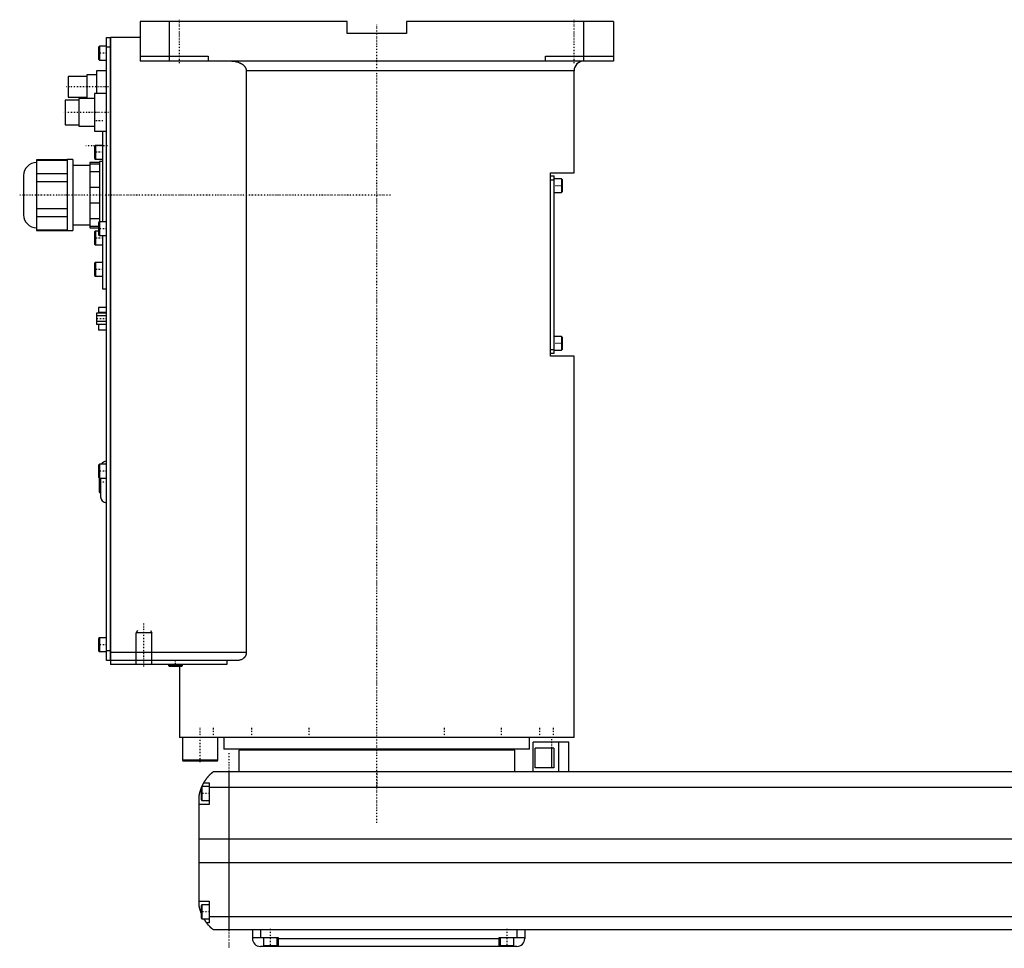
# Model space of a CAD drawing. Extents: x -181 to 906, y -82 to 389.
# Tile 1 of 2: x -181 to 318, y -82 to 389. Entities that reach past the tile are written whole.
import ezdxf

# ---------------------------------------------------------------- set-up
doc = ezdxf.new("R2010")
doc.units = 0
doc.linetypes.add('CENTER', pattern=[1.5, 0.45, -0.5, 0.05, -0.5])
for name, color, linetype in [('AM_0', 7, 'CONTINUOUS'), ('AM_10', 7, 'CONTINUOUS'), ('AM_7', 7, 'CENTER')]:
    doc.layers.add(name, color=color, linetype=linetype)

msp = doc.modelspace()

# ---------------------------------------------------------------- linework, layer by layer
at = {"layer": 'AM_0', "color": 7, "linetype": 'CONTINUOUS'}
for p, q in [((-15, 388), (-120, 388)), ((-120, 388), (-120, 368)), ((-105, 368), (-105, 388)), ((-15, 382), (-15, 388)), ((15, 388), (15, 382)), ((120, 388), (15, 388)), ((105, 368), (105, 388)), ((120, 388), (120, 368)), ((-137, 64), (-137, 380)), ((-137, 380), (-135.05, 380)), ((-135.05, 64), (-135.05, 380)), ((-135, 379.95), (-135.05, 379.95)), ((-120, 380), (-135, 380)), ((-135, 380), (-135, 62)), ((15, 382), (-15, 382)), ((-140.6, 375.5), (-141, 375.1)), ((-141, 375.1), (-141, 368.9)), ((-137, 375.5), (-140.6, 375.5)), ((-140.6, 375.5), (-140.6, 368.5)), ((-135.05, 375), (-137, 375)), ((-135, 374.95), (-135.05, 374.95)), ((-120, 370.5), (-85.5, 370.5)), ((-85.5, 370.5), (-85.5, 368)), ((85.5, 370.5), (120, 370.5)), ((85.5, 368), (85.5, 370.5)), ((-141, 368.9), (-140.6, 368.5)), ((-140.6, 368.5), (-137, 368.5)), ((120, 368), (-120, 368)), ((-147, 360.25), (-156.5, 360.25)), ((-156.5, 360.25), (-156.5, 349.75)), ((-142, 361), (-147, 361)), ((-147, 361), (-147, 349)), ((-137, 363), (-142, 363)), ((-142, 363), (-142, 351.5)), ((-66.14, 363), (-66.14, 68)), ((100, 363), (-66.14, 363)), ((100, 311.3), (100, 363)), ((-156.5, 349.75), (-147, 349.75)), ((-137, 351.5), (-143, 351.5)), ((-143, 351.5), (-143, 332.5)), ((-151, 348.25), (-158, 348.25)), ((-158, 348.25), (-158, 335.75)), ((-143, 349), (-151, 349)), ((-151, 349), (-151, 335)), ((-158, 335.75), (-151, 335.75)), ((-151, 335), (-143, 335)), ((-143, 332.5), (-137, 332.5)), ((-139, 332.5), (-139, 286.5)), ((-142.6, 325.25), (-143, 324.85)), ((-143, 324.85), (-143, 318.65)), ((-139, 325.25), (-142.6, 325.25)), ((-142.6, 325.25), (-142.6, 318.25)), ((-157, 317.88), (-172.5, 317.88)), ((-172.5, 317.88), (-172.5, 282.12)), ((-172.5, 317.73), (-157, 317.73)), ((-154, 318), (-157, 318)), ((-157, 318), (-157, 282)), ((-154, 318), (-154, 282)), ((-145.5, 315), (-154, 315)), ((-140.5, 316.5), (-145.5, 316.5)), ((-145.5, 316.5), (-145.5, 283.5)), ((-145.5, 315.87), (-140.5, 315.87)), ((-143, 318.65), (-142.6, 318.25)), ((-142.6, 318.25), (-139, 318.25)), ((-139, 317), (-140.5, 317)), ((-140.5, 317), (-140.5, 286.48)), ((-179, 310), (-179, 290)), ((-157, 310.85), (-172.5, 310.85)), ((-140.5, 311.84), (-145.5, 311.84)), ((88, 218.3), (88, 311.3)), ((88, 311.3), (100, 311.3)), ((88, 309.8), (90, 309.8)), ((90, 219.8), (90, 309.8)), ((-172.5, 306.88), (-157, 306.88)), ((88, 307.8), (90, 307.8)), ((93.6, 308.3), (90, 308.3)), ((94, 307.9), (93.6, 308.3)), ((93.6, 308.3), (93.6, 301.3)), ((94, 307.9), (94, 301.7)), ((-145.5, 304.03), (-140.5, 304.03)), ((90, 301.3), (93.6, 301.3)), ((93.6, 301.3), (94, 301.7)), ((-140.5, 295.97), (-145.5, 295.97)), ((-157, 293.12), (-172.5, 293.12)), ((-172.5, 289.15), (-157, 289.15)), ((-154, 285), (-145.5, 285)), ((-145.5, 288.16), (-140.5, 288.16)), ((-140.6, 286.5), (-141, 286.1)), ((-141, 286.1), (-141, 279.9)), ((-137, 286.5), (-140.6, 286.5)), ((-140.6, 286.5), (-140.6, 279.5)), ((-157, 282.27), (-172.5, 282.27)), ((-172.5, 282.12), (-157, 282.12)), ((-157, 282), (-154, 282)), ((-141, 284.13), (-145.5, 284.13)), ((-145.5, 283.5), (-141, 283.5)), ((-142.6, 281.75), (-143, 281.35)), ((-143, 281.35), (-143, 275.15)), ((-141, 281.75), (-142.6, 281.75)), ((-142.6, 281.75), (-142.6, 274.75)), ((-141, 279.9), (-140.6, 279.5)), ((-140.6, 279.5), (-137, 279.5)), ((-139, 279.5), (-139, 252.5)), ((-143, 275.15), (-142.6, 274.75)), ((-142.6, 274.75), (-139, 274.75)), ((-142.6, 265.83), (-143, 265.43)), ((-143, 265.43), (-143, 259.23)), ((-139, 265.83), (-142.6, 265.83)), ((-142.6, 265.83), (-142.6, 258.83)), ((-143, 259.23), (-142.6, 258.83)), ((-142.6, 258.83), (-139, 258.83)), ((-139, 252.5), (-137, 252.5)), ((-137, 240.19), (-142, 240.19)), ((-142, 240.19), (-142, 234.41)), ((-137, 243), (-141.1, 243)), ((-141.1, 243), (-141.1, 240.19)), ((-137, 240.47), (-141.1, 240.47)), ((-137, 238.74), (-142, 238.74)), ((-137, 235.86), (-142, 235.86)), ((-137, 234.41), (-142, 234.41)), ((-141.1, 234.41), (-141.1, 231.6)), ((-137, 231.6), (-141.1, 231.6)), ((93.6, 228.3), (90, 228.3)), ((94, 227.9), (93.6, 228.3)), ((93.6, 228.3), (93.6, 221.3)), ((94, 227.9), (94, 221.7)), ((88, 221.8), (90, 221.8)), ((88, 219.8), (90, 219.8)), ((90, 221.3), (93.6, 221.3)), ((93.6, 221.3), (94, 221.7)), ((100, 218.3), (88, 218.3)), ((100, 25), (100, 218.3)), ((-140.6, 163.5), (-141, 163.1)), ((-141, 163.1), (-141, 156.9)), ((-137, 163.5), (-140.6, 163.5)), ((-140.6, 163.5), (-140.6, 156.5)), ((-141, 156.9), (-140.6, 156.5)), ((-140.7, 156.6), (-140.7, 149.5)), ((-140.6, 156.5), (-137, 156.5)), ((-140.2, 156.5), (-140.2, 149)), ((-140, 156.5), (-140, 147)), ((-140.2, 149), (-140, 149)), ((-140.6, 75.5), (-141, 75.1)), ((-141, 75.1), (-141, 68.9)), ((-137, 75.5), (-140.6, 75.5)), ((-140.6, 75.5), (-140.6, 68.5)), ((-141, 68.9), (-140.6, 68.5)), ((-140.6, 68.5), (-137, 68.5)), ((-137, 69), (-135.05, 69)), ((-135, 69.05), (-135.05, 69.05)), ((-66.14, 68), (-135, 68)), ((-135.05, 64), (-137, 64)), ((-135, 64.05), (-135.05, 64.05)), ((-70.42, 64), (-135, 64)), ((-75.99, 62), (-135, 62)), ((-105.5, 62), (-105.5, 61.4)), ((-105.5, 61.4), (-105.1, 61)), ((-98.5, 61.4), (-105.5, 61.4)), ((-98.9, 61), (-105.1, 61)), ((-100, 61), (-100, 25)), ((-98.9, 61), (-98.5, 61.4)), ((-98.5, 61.4), (-98.5, 62)), ((-75.99, 64), (-75.99, 62)), ((100, 25), (-100, 25)), ((-98.5, 25), (-98.5, 13.4)), ((-88.79, 25.01), (-88.79, 25)), ((-80.5, 13.4), (-80.5, 25)), ((-77.5, 25), (-77.5, 19)), ((-40.35, 25), (-40.35, 25)), ((77.5, 19), (77.5, 25)), ((88.79, 25), (88.79, 25.01)), ((79.35, 7.5), (79.35, 22.5)), ((97.35, 22.5), (79.35, 22.5)), ((92.35, 7.5), (92.35, 22.5)), ((97.35, 7.5), (97.35, 22.5)), ((77.5, 19), (-77.5, 19)), ((-70, 18.5), (-70, 7.5)), ((70, 18.5), (-70, 18.5)), ((-55, 19), (-55, 18.5)), ((55, 18.5), (55, 19)), ((70, 7.5), (70, 18.5)), ((89.75, 19.5), (80.32, 19.5)), ((80.32, 9.5), (80.32, 19.5)), ((88.64, 19.5), (88.64, 9.5)), ((89.75, 19.5), (89.75, 9.5)), ((-98.5, 13.4), (-98.1, 13)), ((-80.5, 13.4), (-98.5, 13.4)), ((-80.9, 13), (-98.1, 13)), ((-80.9, 13), (-80.5, 13.4)), ((517, 7.5), (-83, 7.5)), ((-75, 7.5), (-75, -72.5)), ((89.75, 9.5), (80.32, 9.5)), ((-88.6, 0), (-89, -0.4)), ((-85, 0), (-88.6, 0)), ((-88.6, 0), (-88.6, -7)), ((-87.65, 2), (-85, 2)), ((-85, 2), (-85, -9)), ((-90, -60.5), (-90, -4.5)), ((-89, -0.4), (-89, -6.6)), ((-85, -0.2), (519, -0.2)), ((-85, -9), (-90, -9)), ((-89, -6.6), (-88.6, -7)), ((-88.6, -7), (-85, -7)), ((-90, -26.54), (524, -26.54)), ((-90, -38.4), (524, -38.4)), ((-90, -58), (-85, -58)), ((-85, -58), (-85, -69)), ((-88.6, -60), (-89, -60.4)), ((-89, -60.4), (-89, -66.6)), ((-85, -60), (-88.6, -60)), ((-88.6, -60), (-88.6, -67)), ((-89, -66.6), (-88.6, -67)), ((-88.6, -67), (-85, -67)), ((-85, -69), (-86.34, -69)), ((-85, -65.78), (519, -65.78)), ((-83, -72.5), (517, -72.5)), ((-63, -72.5), (-63, -77)), ((-59, -72.5), (-59, -76.5)), ((71, -72.5), (71, -76.5)), ((75, -72.5), (75, -77)), ((-63, -76.5), (-50, -76.5)), ((-57.5, -76.5), (-57.5, -80.5)), ((-50.5, -80.5), (-50.5, -76.5)), ((-50, -76.5), (-50, -81)), ((-50, -77), (62, -77)), ((62, -76.5), (75, -76.5)), ((62, -81), (62, -76.5)), ((62.5, -76.5), (62.5, -80.5)), ((69.5, -80.5), (69.5, -76.5)), ((71, -81), (-59, -81)), ((-57.5, -80.5), (-50.5, -80.5)), ((-54, -81), (-54, -80.5)), ((62.5, -80.5), (69.5, -80.5)), ((66, -81), (66, -80.5))]:
    msp.add_line(p, q, dxfattribs=at)
for points in [[(-73.48, 368, 0), (-73.23, 368, 0), (-72.69, 367.97, 0), (-72.14, 367.91, 0), (-71.86, 367.87, 0), (-71.59, 367.82, 0), (-71.05, 367.7, 0), (-70.53, 367.56, 0), (-70.04, 367.4, 0), (-69.53, 367.19, 0), (-69.24, 367.05, 0), (-69.16, 367.01, 0), (-69.07, 366.97, 0), (-69.03, 366.95, 0), (-68.99, 366.93, 0), (-68.91, 366.88, 0), (-68.83, 366.84, 0), (-68.79, 366.81, 0), (-68.75, 366.79, 0), (-68.67, 366.74, 0), (-68.59, 366.7, 0), (-68.55, 366.67, 0), (-68.51, 366.65, 0), (-68.44, 366.6, 0), (-68.36, 366.55, 0), (-68.29, 366.5, 0), (-68.21, 366.45, 0), (-68.14, 366.4, 0), (-68.11, 366.37, 0), (-68.07, 366.35, 0), (-68, 366.29, 0), (-67.93, 366.24, 0), (-67.87, 366.19, 0), (-67.8, 366.13, 0), (-67.73, 366.08, 0), (-67.7, 366.05, 0), (-67.66, 366.02, 0), (-67.6, 365.96, 0), (-67.53, 365.89, 0), (-67.46, 365.83, 0), (-67.4, 365.77, 0), (-67.33, 365.7, 0), (-67.3, 365.67, 0), (-67.27, 365.63, 0), (-67.21, 365.56, 0), (-67.15, 365.49, 0), (-67.09, 365.42, 0), (-67.03, 365.35, 0), (-66.97, 365.28, 0), (-66.94, 365.24, 0), (-66.92, 365.21, 0), (-66.86, 365.13, 0), (-66.81, 365.06, 0), (-66.76, 364.98, 0), (-66.71, 364.91, 0), (-66.67, 364.83, 0), (-66.65, 364.79, 0), (-66.62, 364.76, 0), (-66.58, 364.68, 0), (-66.54, 364.6, 0), (-66.52, 364.57, 0), (-66.5, 364.53, 0), (-66.47, 364.45, 0), (-66.43, 364.37, 0), (-66.41, 364.32, 0), (-66.4, 364.28, 0), (-66.36, 364.2, 0), (-66.33, 364.11, 0), (-66.3, 364.02, 0), (-66.28, 363.94, 0), (-66.25, 363.85, 0), (-66.24, 363.8, 0), (-66.23, 363.76, 0), (-66.21, 363.67, 0), (-66.19, 363.58, 0), (-66.18, 363.49, 0), (-66.17, 363.4, 0), (-66.16, 363.31, 0), (-66.15, 363.26, 0), (-66.15, 363.22, 0), (-66.15, 363.13, 0), (-66.14, 363.04, 0), (-66.14, 363, 0)], [(-66.14, 68, 0), (-66.14, 67.97, 0), (-66.15, 67.9, 0), (-66.15, 67.83, 0), (-66.15, 67.79, 0), (-66.15, 67.76, 0), (-66.16, 67.69, 0), (-66.16, 67.62, 0), (-66.17, 67.55, 0), (-66.18, 67.48, 0), (-66.19, 67.41, 0), (-66.2, 67.38, 0), (-66.21, 67.34, 0), (-66.22, 67.27, 0), (-66.23, 67.21, 0), (-66.25, 67.14, 0), (-66.27, 67.07, 0), (-66.29, 67, 0), (-66.3, 66.97, 0), (-66.31, 66.94, 0), (-66.33, 66.87, 0), (-66.35, 66.81, 0), (-66.36, 66.77, 0), (-66.37, 66.74, 0), (-66.4, 66.68, 0), (-66.42, 66.61, 0), (-66.44, 66.58, 0), (-66.45, 66.55, 0), (-66.48, 66.49, 0), (-66.51, 66.43, 0), (-66.54, 66.37, 0), (-66.57, 66.31, 0), (-66.6, 66.25, 0), (-66.62, 66.22, 0), (-66.63, 66.19, 0), (-66.67, 66.13, 0), (-66.7, 66.07, 0), (-66.74, 66.02, 0), (-66.77, 65.96, 0), (-66.81, 65.91, 0), (-66.83, 65.88, 0), (-66.84, 65.86, 0), (-66.88, 65.8, 0), (-66.92, 65.75, 0), (-66.96, 65.7, 0), (-67, 65.65, 0), (-67.04, 65.6, 0), (-67.06, 65.58, 0), (-67.08, 65.56, 0), (-67.12, 65.51, 0), (-67.16, 65.47, 0), (-67.2, 65.42, 0), (-67.24, 65.38, 0), (-67.28, 65.34, 0), (-67.3, 65.32, 0), (-67.32, 65.3, 0), (-67.36, 65.25, 0), (-67.4, 65.21, 0), (-67.45, 65.17, 0), (-67.49, 65.14, 0), (-67.53, 65.1, 0), (-67.55, 65.08, 0), (-67.58, 65.06, 0), (-67.62, 65.02, 0), (-67.67, 64.99, 0), (-67.69, 64.97, 0), (-67.83, 64.86, 0), (-68.12, 64.67, 0), (-68.41, 64.5, 0), (-68.72, 64.36, 0), (-69.03, 64.24, 0), (-69.34, 64.14, 0), (-69.5, 64.1, 0), (-69.66, 64.07, 0), (-69.97, 64.02, 0), (-70.27, 64, 0), (-70.42, 64, 0)], [(-87.65, 2, 0), (-87.62, 2.05, 0), (-87.57, 2.14, 0), (-87.52, 2.23, 0), (-87.49, 2.27, 0), (-87.46, 2.32, 0), (-87.41, 2.41, 0), (-87.35, 2.5, 0), (-87.3, 2.59, 0), (-87.24, 2.68, 0), (-87.19, 2.76, 0), (-87.16, 2.81, 0), (-87.13, 2.85, 0), (-87.07, 2.94, 0), (-87.02, 3.03, 0), (-86.96, 3.11, 0), (-86.9, 3.2, 0), (-86.85, 3.28, 0), (-86.82, 3.33, 0), (-86.79, 3.37, 0), (-86.73, 3.45, 0), (-86.67, 3.53, 0), (-86.64, 3.58, 0), (-86.62, 3.62, 0), (-86.56, 3.7, 0), (-86.5, 3.78, 0), (-86.47, 3.82, 0), (-86.44, 3.86, 0), (-86.38, 3.94, 0), (-86.33, 4.01, 0), (-86.27, 4.09, 0), (-86.21, 4.17, 0), (-86.15, 4.24, 0), (-86.12, 4.28, 0), (-86.1, 4.32, 0), (-86.04, 4.39, 0), (-85.98, 4.46, 0), (-85.92, 4.54, 0), (-85.87, 4.61, 0), (-85.81, 4.68, 0), (-85.78, 4.71, 0), (-85.75, 4.75, 0), (-85.69, 4.82, 0), (-85.64, 4.89, 0), (-85.58, 4.95, 0), (-85.52, 5.02, 0), (-85.47, 5.08, 0), (-85.44, 5.12, 0), (-85.41, 5.15, 0), (-85.36, 5.21, 0), (-85.3, 5.28, 0), (-85.25, 5.34, 0), (-85.19, 5.4, 0), (-85.14, 5.46, 0), (-85.11, 5.49, 0), (-85.08, 5.52, 0), (-85.03, 5.58, 0), (-84.97, 5.64, 0), (-84.92, 5.7, 0), (-84.87, 5.75, 0), (-84.81, 5.81, 0), (-84.79, 5.84, 0), (-84.76, 5.87, 0), (-84.71, 5.92, 0), (-84.66, 5.98, 0), (-84.63, 6, 0), (-84.6, 6.03, 0), (-84.55, 6.08, 0), (-84.5, 6.13, 0), (-84.48, 6.16, 0), (-84.45, 6.18, 0), (-84.4, 6.23, 0), (-84.35, 6.28, 0), (-84.3, 6.33, 0), (-84.25, 6.38, 0), (-84.2, 6.43, 0), (-84.18, 6.45, 0), (-84.16, 6.47, 0), (-84.11, 6.52, 0), (-84.06, 6.56, 0), (-84.02, 6.61, 0), (-83.97, 6.65, 0), (-83.93, 6.69, 0), (-83.9, 6.71, 0), (-83.88, 6.73, 0), (-83.84, 6.77, 0), (-83.8, 6.81, 0), (-83.75, 6.85, 0), (-83.71, 6.88, 0), (-83.67, 6.92, 0), (-83.66, 6.94, 0), (-83.64, 6.95, 0), (-83.6, 6.99, 0), (-83.56, 7.02, 0), (-83.53, 7.05, 0), (-83.49, 7.08, 0), (-83.46, 7.11, 0), (-83.44, 7.13, 0), (-83.43, 7.14, 0), (-83.39, 7.17, 0), (-83.36, 7.19, 0), (-83.34, 7.22, 0), (-83.31, 7.24, 0), (-83.28, 7.27, 0), (-83.27, 7.28, 0), (-83.25, 7.29, 0), (-83.23, 7.31, 0), (-83.21, 7.33, 0), (-83.2, 7.34, 0), (-83.18, 7.35, 0), (-83.16, 7.36, 0), (-83.14, 7.38, 0), (-83.13, 7.39, 0), (-83.13, 7.4, 0), (-83.11, 7.41, 0), (-83.09, 7.42, 0), (-83.08, 7.44, 0), (-83.06, 7.45, 0), (-83.05, 7.46, 0), (-83.05, 7.46, 0), (-83.04, 7.47, 0), (-83.03, 7.47, 0), (-83.02, 7.48, 0), (-83.02, 7.49, 0), (-83.01, 7.49, 0), (-83.01, 7.49, 0), (-83.01, 7.5, 0), (-83, 7.5, 0), (-83, 7.5, 0), (-83, 7.5, 0), (-83, 7.5, 0)], [(-88.69, -0.09, 0), (-88.65, 0.01, 0), (-88.56, 0.21, 0), (-88.47, 0.4, 0), (-88.43, 0.49, 0), (-88.39, 0.58, 0), (-88.31, 0.76, 0), (-88.22, 0.92, 0), (-88.14, 1.08, 0), (-88.07, 1.23, 0), (-88, 1.36, 0), (-87.96, 1.43, 0), (-87.93, 1.49, 0), (-87.87, 1.6, 0), (-87.82, 1.7, 0), (-87.77, 1.79, 0), (-87.73, 1.86, 0), (-87.7, 1.91, 0), (-87.68, 1.94, 0), (-87.67, 1.96, 0), (-87.66, 1.98, 0), (-87.65, 2, 0), (-87.65, 2, 0)], [(-90, -4.5, 0), (-89.98, -4.39, 0), (-89.94, -4.18, 0), (-89.9, -3.97, 0), (-89.88, -3.87, 0), (-89.86, -3.77, 0), (-89.81, -3.56, 0), (-89.77, -3.36, 0), (-89.72, -3.15, 0), (-89.66, -2.95, 0), (-89.61, -2.74, 0), (-89.58, -2.64, 0), (-89.55, -2.54, 0), (-89.49, -2.33, 0), (-89.43, -2.13, 0), (-89.37, -1.92, 0), (-89.31, -1.72, 0), (-89.24, -1.52, 0), (-89.21, -1.43, 0), (-89.17, -1.33, 0), (-89.1, -1.14, 0), (-89.03, -0.95, 0), (-89, -0.86, 0)], [(-89, -64.14, 0), (-89.04, -64.04, 0), (-89.11, -63.84, 0), (-89.18, -63.64, 0), (-89.22, -63.54, 0), (-89.25, -63.44, 0), (-89.32, -63.24, 0), (-89.38, -63.03, 0), (-89.45, -62.82, 0), (-89.51, -62.61, 0), (-89.57, -62.41, 0), (-89.6, -62.3, 0), (-89.63, -62.2, 0), (-89.68, -61.99, 0), (-89.73, -61.78, 0), (-89.78, -61.57, 0), (-89.83, -61.37, 0), (-89.87, -61.17, 0), (-89.89, -61.07, 0), (-89.91, -60.97, 0), (-89.95, -60.78, 0), (-89.98, -60.59, 0), (-90, -60.5, 0)], [(-86.34, -69, 0), (-86.34, -69, 0), (-86.35, -68.98, 0), (-86.37, -68.96, 0), (-86.38, -68.94, 0), (-86.4, -68.92, 0), (-86.44, -68.86, 0), (-86.49, -68.79, 0), (-86.55, -68.71, 0), (-86.62, -68.61, 0), (-86.7, -68.5, 0), (-86.74, -68.44, 0), (-86.78, -68.38, 0), (-86.87, -68.25, 0), (-86.96, -68.11, 0), (-87.06, -67.96, 0), (-87.16, -67.8, 0), (-87.27, -67.64, 0), (-87.32, -67.55, 0), (-87.37, -67.47, 0), (-87.48, -67.29, 0), (-87.59, -67.1, 0), (-87.65, -67, 0)], [(-83, -72.5, 0), (-83, -72.5, 0), (-83.01, -72.49, 0), (-83.02, -72.49, 0), (-83.02, -72.48, 0), (-83.03, -72.48, 0), (-83.03, -72.48, 0), (-83.04, -72.47, 0), (-83.04, -72.46, 0), (-83.05, -72.46, 0), (-83.06, -72.45, 0), (-83.07, -72.44, 0), (-83.07, -72.44, 0), (-83.08, -72.43, 0), (-83.09, -72.43, 0), (-83.1, -72.42, 0), (-83.11, -72.41, 0), (-83.11, -72.41, 0), (-83.13, -72.39, 0), (-83.14, -72.38, 0), (-83.15, -72.38, 0), (-83.16, -72.37, 0), (-83.17, -72.36, 0), (-83.19, -72.34, 0), (-83.21, -72.33, 0), (-83.22, -72.31, 0), (-83.24, -72.3, 0), (-83.25, -72.29, 0), (-83.26, -72.28, 0), (-83.28, -72.26, 0), (-83.3, -72.25, 0), (-83.32, -72.23, 0), (-83.35, -72.21, 0), (-83.37, -72.19, 0), (-83.38, -72.18, 0), (-83.39, -72.17, 0), (-83.42, -72.15, 0), (-83.44, -72.13, 0), (-83.47, -72.1, 0), (-83.49, -72.08, 0), (-83.52, -72.06, 0), (-83.54, -72.04, 0), (-83.55, -72.03, 0), (-83.58, -72.01, 0), (-83.61, -71.98, 0), (-83.64, -71.95, 0), (-83.67, -71.93, 0), (-83.7, -71.9, 0), (-83.71, -71.89, 0), (-83.73, -71.87, 0), (-83.76, -71.84, 0), (-83.79, -71.81, 0), (-83.83, -71.78, 0), (-83.86, -71.75, 0), (-83.89, -71.72, 0), (-83.91, -71.7, 0), (-83.93, -71.69, 0), (-83.96, -71.65, 0), (-84, -71.62, 0), (-84.02, -71.6, 0), (-84.04, -71.59, 0), (-84.07, -71.55, 0), (-84.11, -71.52, 0), (-84.13, -71.5, 0), (-84.15, -71.48, 0), (-84.19, -71.44, 0), (-84.22, -71.41, 0), (-84.26, -71.37, 0), (-84.3, -71.33, 0), (-84.34, -71.29, 0), (-84.36, -71.27, 0), (-84.38, -71.25, 0), (-84.42, -71.21, 0), (-84.46, -71.17, 0), (-84.6, -71.03, 0), (-84.86, -70.77, 0), (-85.11, -70.49, 0), (-85.38, -70.19, 0), (-85.51, -70.03, 0), (-85.65, -69.87, 0), (-85.92, -69.54, 0), (-86.2, -69.18, 0), (-86.34, -69, 0)]]:
    msp.add_polyline3d(points, dxfattribs=at)
for centre, radius, start, end in [((105, 363), 5, 90, 180), ((-172.5, 310), 6.5, 90, 180), ((-172.5, 290), 6.5, 180, 270), ((-137, 162), 3, 90, 150), ((-140.2, 149.5), 0.5, 180, 270), ((-137, 147), 3, 180, 270), ((-59, -77), 4, 180, 270), ((71, -77), 4, 270, 0)]:
    msp.add_arc(centre, radius, start, end, dxfattribs=at)
at = {"layer": 'AM_10', "color": 7, "linetype": 'CONTINUOUS'}
for p, q in [((-121.32, 79.17), (-122, 78)), ((-114, 78), (-122, 78)), ((-122, 62), (-122, 78)), ((-114.68, 79.17), (-114, 78)), ((-114, 62), (-114, 78))]:
    msp.add_line(p, q, dxfattribs=at)
at = {"layer": 'AM_7', "color": 4, "linetype": 'CENTER'}
for p, q in [((-100, 367), (-100, 389)), ((0, -18.4), (0, 386.4)), ((100, 367), (100, 389)), ((-136.8, 372), (-141.2, 372)), ((-136.03, 355), (-157.47, 355)), ((-135.95, 342), (-159.05, 342)), ((-138.8, 337.67), (-143.2, 337.67)), ((-136.5, 325), (-147.5, 325)), ((-138.8, 321.75), (-143.2, 321.75)), ((94.2, 304.8), (89.8, 304.8)), ((6.95, 300), (-181, 300)), ((-136.8, 283), (-141.2, 283)), ((-138.8, 278.25), (-143.2, 278.25)), ((-138.8, 262.33), (-143.2, 262.33)), ((-136.75, 237.3), (-142.25, 237.3)), ((94.2, 224.8), (89.8, 224.8)), ((-136.8, 160), (-141.2, 160)), ((-136.81, 154.5), (-140.88, 154.5)), ((-118, 61), (-118, 83)), ((-136.8, 72), (-141.2, 72)), ((-102, 60.85), (-102, 64.15)), ((-89.5, 12.4), (-89.5, 30.25)), ((-82.69, 24.75), (-82.69, 30.25)), ((-63.29, 24.75), (-63.29, 30.25)), ((-34.25, 24.75), (-34.25, 30.25)), ((34.25, 24.75), (34.25, 30.25)), ((63.29, 24.75), (63.29, 30.25)), ((82.69, 24.75), (82.69, 30.25)), ((89.5, 24.75), (89.5, 30.25)), ((88.6, 24.05), (88.6, 11.95)), ((-75, 17), (-75, -82)), ((0, 7.88), (0, -0.38)), ((-84.8, -3.5), (-89.2, -3.5)), ((-84.8, -63.5), (-89.2, -63.5)), ((-54, -72.1), (-54, -80.9)), ((66, -72.1), (66, -80.9))]:
    msp.add_line(p, q, dxfattribs=at)

doc.saveas('drawing.dxf')
